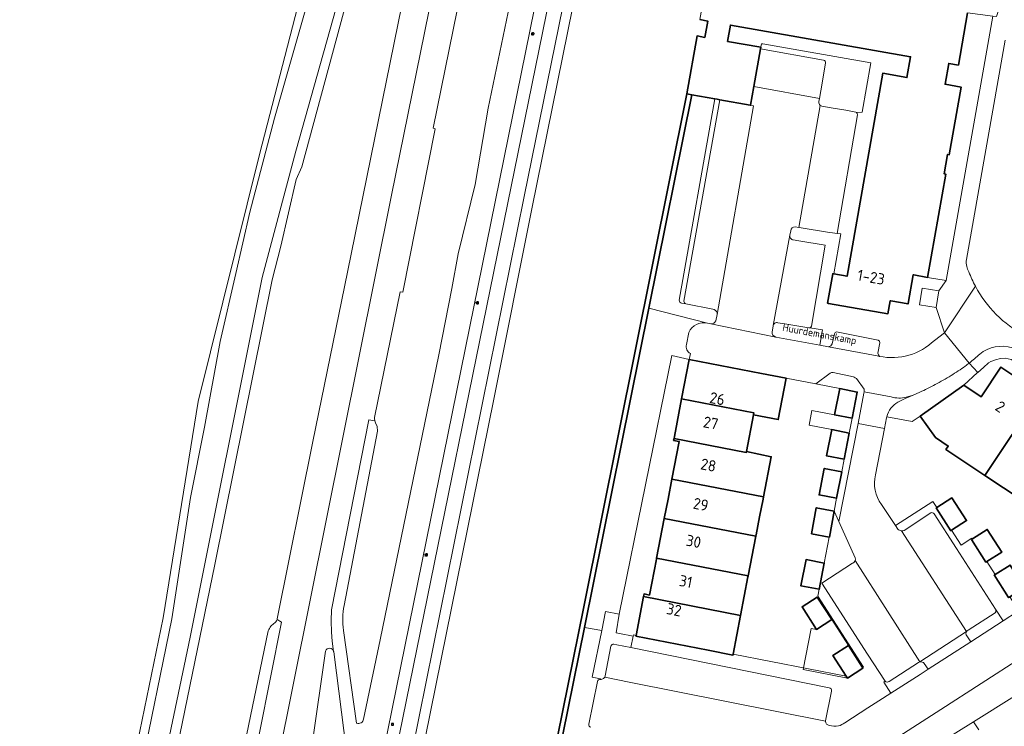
# Model space of a CAD drawing. Header units: metres. Extents: x 149984 to 156489, y 469398 to 478068.
# Tile 208 of 256: x 154270 to 154388, y 471705 to 471790. Entities that reach past the tile are written whole.
import ezdxf
from ezdxf.enums import TextEntityAlignment as Align

# ---------------------------------------------------------------- set-up
doc = ezdxf.new("R2010")
doc.units = ezdxf.units.M
doc.header["$LTSCALE"] = 0.75
for name, color, linetype, lineweight in [('B-WE-GK-KADEMUUR-GV', 252, 'Continuous', 35), ('B-WE-GR-BEPLANTING_CULTUUR_HEESTERS-GV', 252, 'Continuous', 18), ('B-WE-GR-GRAS-GV', 252, 'Continuous', 13), ('B-WE-GR-STRUIK-GV', 252, 'Continuous', 13), ('B-WE-IE-MEUBILAIR-S', 252, 'Continuous', 25), ('B-WE-OG-BEBOUWING-GV', 6, 'Continuous', 35), ('B-WE-OG-BEBOUWING-T18', 1, 'Continuous', 18), ('B-WE-OG-BEBOUWING_LUIFEL-GV', 6, 'Continuous', 18), ('B-WE-OG-TERREIN_BEGROEID-GV', 252, 'Continuous', 18), ('B-WE-OG-TERREIN_ERF-GV', 252, 'Continuous', 18), ('B-WE-OG-TERREIN_OEVER-GV', 252, 'Continuous', 18), ('B-WE-OG-TOPOGRAFIE-T18', 7, 'Continuous', 18), ('B-WE-OG-WATER-GV', 252, 'Continuous', 18), ('B-WE-OG-WATER_SLOOT-GV', 252, 'Continuous', 18), ('B-WE-VH-GESLOTENVERHARDING_ASFALT-GV', 252, 'Continuous', 18), ('B-WE-VH-ONVERHARD-GV', 252, 'Continuous', 18), ('B-WE-VH-OPENVERHARDING-GV', 252, 'Continuous', 18), ('B-WE-VH-OPENVERHARDING_BETONSTRAATSTEEN-GV', 252, 'Continuous', 18), ('B-WE-VH-OPENVERHARDING_STRAATBAKSTEEN-GV', 252, 'Continuous', 18), ('B-WE-VH-OPENVERHARDING_TEGEL-GV', 252, 'Continuous', 18)]:
    doc.layers.add(name, color=color, linetype=linetype, lineweight=lineweight)
doc.styles.add('NLCS-ISO', font='NLCS-ISO.ttf')
doc.styles.add('NLCS-ISO-M500-T18', font='NLCS-ISO.ttf', dxfattribs={"height": 0.9})
doc.styles.add('NLCS-ISO-M750-T18', font='NLCS-ISO.ttf', dxfattribs={"height": 1.35})

# ---------------------------------------------------------------- blocks, each defined once
blk = doc.blocks.new('SIE-MEUBILAIR_BORD_VERKEER-SO')
blk.add_lwpolyline([(-0.5625, -0.5625), (0.5625, -0.5625), (0.5625, 0.5625), (-0.5625, 0.5625)], close=True)
at = {"style": 'NLCS-ISO'}
blk.add_text('vb', height=0.75, dxfattribs=at).set_placement((0, 0), align=Align.MIDDLE_CENTER)
blk = doc.blocks.new('SIE-MEUBILAIR_PAAL_LICHTMAST-SO')
for points in [[(-0.62, 0), (-1, 0)], [(-0.71, 0.71), (-0.44, 0.44)], [(0, 1), (0, 0.62)], [(0.44, 0.44), (0.71, 0.71)], [(1, 0), (0.62, 0)], [(-0.71, -0.71), (-0.44, -0.44)], [(0, -0.62), (0, -1)], [(0.44, -0.44), (0.71, -0.71)]]:
    blk.add_lwpolyline(points)
blk.add_circle((0, 0), 0.5)

msp = doc.modelspace()

# ---------------------------------------------------------------- linework, layer by layer
at = {"layer": 'B-WE-GK-KADEMUUR-GV', "flags": 128}
for points in [[(154350.198, 471781.16), (154337.769, 471719.322), (154332.725, 471694.342)], [(154333.285, 471694.231), (154337.872, 471716.849), (154345.612, 471755.323), (154350.789, 471781.056), (154350.198, 471781.16)]]:
    msp.add_lwpolyline(points, dxfattribs=at)
at = {"layer": 'B-WE-GR-BEPLANTING_CULTUUR_HEESTERS-GV', "flags": 128}
for points in [[(154349.267, 471756.295), (154353.586, 471780.564), (154350.789, 471781.056), (154345.612, 471755.323)], [(154353.51, 471755.165), (154353.314, 471755.204), (154350.076, 471755.856), (154349.573, 471755.958)], [(154345.612, 471755.323), (154352.673, 471753.514), (154353.106, 471753.452)], [(154353.695, 471753.794), (154353.835, 471754.557), (154353.84, 471754.584)]]:
    msp.add_lwpolyline(points, dxfattribs=at)
at = {"layer": 'B-WE-GR-BEPLANTING_CULTUUR_HEESTERS-GV'}
for points in [[(154349.573, 471755.958, -0.3437273), (154349.267, 471756.295)], [(154353.84, 471754.584, 0.3452719), (154353.51, 471755.165)], [(154353.106, 471753.452, 0.3084991), (154353.695, 471753.794)]]:
    msp.add_lwpolyline(points, format="xyb", dxfattribs=at)
at = {"layer": 'B-WE-GR-GRAS-GV', "flags": 128}
msp.add_lwpolyline([(154248.284, 471805.991), (154244.58, 471789.587), (154237.701, 471755.984), (154235.173, 471744.226), (154234.811, 471742.542), (154234.689, 471741.974), (154234.658, 471741.829), (154234.141, 471738.969), (154233.81, 471737.14), (154227.647, 471703.068), (154225.398, 471691.029), (154225.663, 471688.913), (154253.973, 471683.092), (154272.361, 471678.991), (154275.166, 471679.191), (154277.918, 471679.387), (154280.299, 471685.208), (154287.046, 471718.017), (154291.279, 471744.078), (154298.688, 471773.844), (154305.434, 471800.038)], dxfattribs=at)
at = {"layer": 'B-WE-GR-STRUIK-GV', "flags": 128}
for points in [[(154360.603, 471753.263), (154360.587, 471753.179), (154360.47, 471752.483)], [(154366.241, 471750.87), (154366.557, 471752.707), (154365.04, 471752.96), (154364.924, 471752.979), (154361.994, 471753.448), (154361.171, 471753.58)], [(154360.908, 471751.857), (154366.241, 471750.87)], [(154341.415, 471714.832), (154341.776, 471714.759), (154343.462, 471714.417), (154343.732, 471715.806), (154342.086, 471716.126), (154341.674, 471716.196), (154342.055, 471718.439), (154340.411, 471718.778), (154339.946, 471716.49), (154338.801, 471710.855), (154339.796, 471710.668), (154339.78, 471710.586)], [(154383.939, 471715.82), (154384.426, 471715.123), (154388.326, 471717.637), (154387.403, 471719.043)], [(154387.377, 471718.62), (154384.105, 471716.527)], [(154340.36, 471711.003), (154341.045, 471714.572)], [(154374.108, 471710.369), (154373.948, 471710.267), (154374.803, 471708.933), (154378.314, 471711.183), (154379.278, 471711.804)], [(154378.141, 471712.631), (154374.576, 471710.337)], [(154379.278, 471711.804), (154378.825, 471712.507)], [(154385.389, 471704.496), (154384.764, 471705.458), (154382.647, 471704.128), (154380.754, 471702.939), (154381.628, 471701.586)]]:
    msp.add_lwpolyline(points, dxfattribs=at)
at = {"layer": 'B-WE-GR-STRUIK-GV'}
for points in [[(154361.171, 471753.58, 0.4143673), (154360.603, 471753.263)], [(154360.47, 471752.483, 0.3384089), (154360.908, 471751.857)], [(154387.403, 471719.043, -0.3121863), (154387.377, 471718.62)], [(154383.921, 471716.36, 0.3111359), (154383.939, 471715.82)], [(154384.105, 471716.527, 0.1340033), (154383.921, 471716.36)], [(154341.045, 471714.572, -0.3902208), (154341.415, 471714.832)], [(154378.276, 471712.689, 0.0705961), (154378.141, 471712.631)], [(154378.825, 471712.507, 0.2990691), (154378.276, 471712.689)], [(154339.78, 471710.586, 0.1796152), (154340.137, 471710.678)], [(154340.137, 471710.678, 0.102494), (154340.297, 471710.85)], [(154340.297, 471710.85, 0.0729788), (154340.36, 471711.003)], [(154374.576, 471710.337, -0.4316513), (154374.108, 471710.369)]]:
    msp.add_lwpolyline(points, format="xyb", dxfattribs=at)
at = {"layer": 'B-WE-OG-BEBOUWING-GV', "flags": 128}
msp.add_lwpolyline([(154351.774, 471790.123), (154352.71, 471789.958), (154352.363, 471787.988), (154351.427, 471788.153), (154350.198, 471781.16), (154350.789, 471781.056), (154353.586, 471780.564), (154353.866, 471780.515), (154354.163, 471780.463), (154357.827, 471779.819), (154357.88, 471779.809), (154358.277, 471782.066), (154359.072, 471786.589), (154359.11, 471786.802), (154355.111, 471787.505), (154355.457, 471789.475), (154377.164, 471785.658), (154376.723, 471783.146), (154373.817, 471783.657), (154369.514, 471759.183), (154367.915, 471759.464), (154367.78, 471759.488), (154367.157, 471755.942), (154367.29, 471755.919), (154374.445, 471754.66), (154374.722, 471756.236), (154374.78, 471756.226), (154376.869, 471755.859), (154376.879, 471755.913), (154377.484, 471759.355), (154377.562, 471759.341), (154379.227, 471759.048), (154381.418, 471771.507), (154381.221, 471771.542), (154381.631, 471773.876), (154381.828, 471773.842), (154383.261, 471781.987), (154381.34, 471782.324), (154381.783, 471784.846), (154382.936, 471784.643), (154384.043, 471790.939)], dxfattribs=at)
for points in [[(154350.498, 471749.155), (154349.574, 471744.392), (154358.286, 471742.702), (154358.244, 471742.485), (154361.219, 471741.907), (154362.183, 471746.89), (154359.21, 471747.465)], [(154381.432, 471738.293), (154386.117, 471735.168), (154392.752, 471745.094), (154388.057, 471748.226), (154385.682, 471744.665), (154383.577, 471746.069), (154378.343, 471742.325), (154380.17, 471739.73), (154381.709, 471738.709)], [(154368.631, 471745.643), (154368.01, 471742.473), (154370.122, 471742.059), (154370.743, 471745.229)], [(154386.117, 471735.168), (154390.609, 471732.172), (154397.245, 471742.098), (154392.752, 471745.094)], [(154349.574, 471744.392), (154348.695, 471739.862), (154348.65, 471739.628), (154357.361, 471737.938), (154357.384, 471738.055), (154358.244, 471742.485), (154358.286, 471742.702)], [(154369.781, 471740.288), (154367.669, 471740.702), (154367.048, 471737.532), (154369.16, 471737.118)], [(154348.65, 471739.628), (154348.603, 471739.386), (154349.278, 471739.255), (154348.401, 471734.734), (154359.444, 471732.591), (154360.38, 471737.432), (154357.384, 471738.055), (154357.361, 471737.938)], [(154368.877, 471735.597), (154366.765, 471736.009), (154366.146, 471732.833), (154368.258, 471732.421)], [(154359.393, 471732.328), (154359.444, 471732.591), (154348.401, 471734.734), (154347.932, 471732.319), (154347.476, 471729.97), (154358.501, 471727.831), (154358.54, 471728.031), (154358.966, 471730.178)], [(154380.344, 471731.3), (154380.263, 471731.247), (154382.037, 471728.507), (154382.109, 471728.554), (154383.925, 471729.729), (154382.151, 471732.469)], [(154365.233, 471728.133), (154367.352, 471727.745), (154367.382, 471727.739), (154367.959, 471730.883), (154365.81, 471731.277)], [(154358.501, 471727.831), (154347.476, 471729.97), (154346.551, 471725.207), (154357.579, 471723.067)], [(154384.525, 471727.457), (154386.263, 471724.731), (154386.377, 471724.804), (154388.16, 471725.941), (154386.422, 471728.667), (154384.628, 471727.523)], [(154356.669, 471718.301), (154357.552, 471722.928), (154357.579, 471723.067), (154346.551, 471725.207), (154346.524, 471725.065), (154345.688, 471720.755), (154345.042, 471720.881), (154344.981, 471720.568)], [(154366.149, 471721.44), (154366.757, 471724.613), (154366.746, 471724.615), (154364.569, 471725.032), (154363.961, 471721.859), (154366.133, 471721.443)], [(154387.26, 471723.17), (154388.983, 471720.438), (154389.128, 471720.53), (154390.886, 471721.638), (154389.163, 471724.37), (154387.381, 471723.246)], [(154355.739, 471713.513), (154355.754, 471713.51), (154355.773, 471713.611), (154355.774, 471713.616), (154355.775, 471713.619), (154356.669, 471718.301), (154344.981, 471720.568), (154344.074, 471715.893), (154344.074, 471715.892), (154344.057, 471715.805), (154344.062, 471715.804), (154352.759, 471714.098)], [(154365.92, 471720.514), (154364.084, 471719.334), (154365.832, 471716.614), (154367.668, 471717.794)], [(154371.388, 471712.017), (154369.672, 471714.659), (154367.808, 471713.448), (154369.424, 471710.961), (154369.567, 471710.74), (154371.426, 471711.947), (154371.431, 471711.951)]]:
    msp.add_lwpolyline(points, close=True, dxfattribs=at)
at = {"layer": 'B-WE-OG-BEBOUWING_LUIFEL-GV', "flags": 128}
for points in [[(154368.01, 471742.473), (154365.286, 471743.007), (154364.94, 471741.237), (154367.669, 471740.702), (154369.781, 471740.288), (154370.122, 471742.059)], [(154365.832, 471716.614), (154365.203, 471716.737), (154364.231, 471711.787), (154369.567, 471710.74), (154367.808, 471713.448), (154369.672, 471714.659), (154367.668, 471717.794)]]:
    msp.add_lwpolyline(points, close=True, dxfattribs=at)
at = {"layer": 'B-WE-OG-TERREIN_BEGROEID-GV', "flags": 128}
for points in [[(154300.788, 471717.8), (154300.812, 471717.895), (154305.086, 471739.271), (154309.284, 471759.692), (154328.495, 471854.112), (154332.033, 471871.659), (154332.477, 471874.727), (154333.25, 471883.68), (154333.428, 471884.546), (154333.716, 471885.949), (154339.336, 471913.346), (154339.382, 471913.676)], [(154311.226, 471705.8), (154313.225, 471715.344), (154320.3, 471749.719), (154321.872, 471757.721), (154322.642, 471761.883), (154324.661, 471770.263), (154326.249, 471779.465), (154330.674, 471800.724), (154333.522, 471814.57), (154340.59, 471849.606), (154348.393, 471887.863), (154348.842, 471890.205), (154348.98, 471890.922), (154348.983, 471890.937)], [(154312.096, 471678.218), (154312.166, 471678.206), (154312.962, 471678.064), (154314.661, 471677.761), (154314.045, 471680.143), (154313.926, 471681.127), (154313.804, 471685.243), (154314.005, 471686.529), (154317.084, 471701.935), (154330.566, 471768.817), (154343.109, 471830.466), (154355.361, 471889.999)], [(154355.361, 471889.999), (154353.989, 471890.275), (154353.864, 471890.071), (154351.906, 471880.518), (154351.311, 471879.611), (154332.797, 471788.522), (154312.184, 471687.405), (154312.241, 471686.109)], [(154338.712, 471870.847), (154335.486, 471855.11), (154319.631, 471777.02), (154319.839, 471776.953), (154315.97, 471757.255), (154315.62, 471757.327), (154312.554, 471742.155)], [(154310.231, 471796.312), (154303.795, 471772.37), (154303.08, 471770.843), (154301.257, 471762.806), (154300.185, 471758.766), (154293.308, 471724.426), (154287.242, 471695.101), (154284.724, 471683.095), (154287.8, 471682.547), (154287.815, 471682.593)], [(154312.59, 471741.745), (154312.669, 471741.52), (154312.842, 471741.077), (154312.902, 471740.525), (154308.881, 471719.505)], [(154296.384, 471700.335), (154299.709, 471716.441)], [(154300.049, 471717.019), (154300.422, 471717.316)], [(154308.815, 471716.485), (154310.377, 471705.32)], [(154306.639, 471713.983), (154301.752, 471680.061)], [(154309.175, 471701.909), (154307.622, 471713.895), (154307.616, 471713.938)]]:
    msp.add_lwpolyline(points, dxfattribs=at)
msp.add_lwpolyline([(154341.62, 471814.247), (154342.685, 471819.71), (154353.033, 471872.783), (154355.102, 471883.395), (154355.522, 471885.191), (154355.598, 471885.265), (154356.523, 471889.765), (154355.361, 471889.999), (154343.109, 471830.466), (154330.566, 471768.817), (154317.084, 471701.935), (154314.005, 471686.529), (154313.804, 471685.243), (154313.926, 471681.127), (154314.045, 471680.143), (154314.661, 471677.761), (154315.792, 471677.56), (154315.958, 471677.53), (154315.142, 471680.633), (154314.996, 471685.101), (154315.466, 471687.829), (154326.926, 471744.376), (154331.514, 471767.33), (154336.446, 471791.7)], close=True, dxfattribs=at)
at = {"layer": 'B-WE-OG-TERREIN_BEGROEID-GV'}
for points in [[(154312.554, 471742.155, 0.077877), (154312.59, 471741.745)], [(154308.881, 471719.505, 0.0927144), (154308.815, 471716.485)], [(154300.422, 471717.316, 0.1740302), (154300.788, 471717.8)], [(154299.709, 471716.441, -0.0240436), (154300.049, 471717.019)], [(154307.616, 471713.938, 0.7932121), (154306.639, 471713.983)], [(154310.377, 471705.32, 0.5064229), (154311.226, 471705.8)]]:
    msp.add_lwpolyline(points, format="xyb", dxfattribs=at)
at = {"layer": 'B-WE-OG-TERREIN_ERF-GV', "flags": 128}
for points in [[(154387.081, 471790.561), (154384.043, 471790.939), (154382.936, 471784.643), (154381.783, 471784.846), (154381.34, 471782.324), (154383.261, 471781.987), (154381.828, 471773.842), (154381.631, 471773.876), (154381.221, 471771.542), (154381.418, 471771.507), (154379.227, 471759.048), (154381.464, 471758.655), (154381.468, 471758.678)], [(154348.401, 471734.734), (154349.278, 471739.255), (154348.603, 471739.386), (154348.65, 471739.628), (154348.695, 471739.862), (154349.574, 471744.392), (154350.498, 471749.155), (154348.371, 471749.626), (154342.055, 471718.439), (154341.674, 471716.196), (154342.086, 471716.126), (154343.732, 471715.806), (154343.76, 471715.954), (154344.074, 471715.893), (154344.981, 471720.568), (154345.042, 471720.881), (154345.688, 471720.755), (154346.524, 471725.065), (154346.551, 471725.207), (154347.476, 471729.97), (154347.932, 471732.319)], [(154357.552, 471722.928), (154356.669, 471718.301), (154355.775, 471713.619), (154369.412, 471710.963), (154369.424, 471710.961), (154367.808, 471713.448), (154369.672, 471714.659), (154371.388, 471712.017), (154371.48, 471712.076), (154365.975, 471720.629), (154366.133, 471721.443), (154363.961, 471721.859), (154364.569, 471725.032), (154366.746, 471724.615), (154367.352, 471727.745), (154365.233, 471728.133), (154365.81, 471731.277), (154367.959, 471730.883), (154368.258, 471732.421), (154366.146, 471732.833), (154366.765, 471736.009), (154368.877, 471735.597), (154369.16, 471737.118), (154367.048, 471737.532), (154367.669, 471740.702), (154369.781, 471740.288), (154370.122, 471742.059), (154368.01, 471742.473), (154368.631, 471745.643), (154365.734, 471746.203), (154362.183, 471746.89), (154361.219, 471741.907), (154358.244, 471742.485), (154357.384, 471738.055), (154360.38, 471737.432), (154359.444, 471732.591), (154359.393, 471732.328), (154358.966, 471730.178), (154358.54, 471728.031), (154358.501, 471727.831), (154357.579, 471723.067)], [(154365.92, 471720.514), (154367.668, 471717.794), (154365.832, 471716.614), (154364.084, 471719.334)]]:
    msp.add_lwpolyline(points, close=True, dxfattribs=at)
for points in [[(154370.761, 471778.652), (154368.313, 471764.344), (154368.766, 471764.293), (154367.915, 471759.464), (154369.514, 471759.183), (154373.817, 471783.657), (154376.723, 471783.146), (154377.164, 471785.658), (154355.457, 471789.475), (154355.111, 471787.505), (154359.11, 471786.802)], [(154359.11, 471786.802), (154359.184, 471787.224), (154359.352, 471787.194), (154372.395, 471784.897), (154371.349, 471778.956), (154370.672, 471778.927), (154370.651, 471778.937)], [(154388.558, 471749.297), (154388.034, 471749.258), (154387.393, 471749.123), (154386.849, 471748.928), (154386.558, 471748.734), (154385.956, 471748.19), (154385.273, 471747.584), (154385.257, 471747.569), (154383.577, 471746.069), (154385.682, 471744.665), (154388.057, 471748.226), (154392.752, 471745.094)], [(154395.103, 471729.175), (154390.609, 471732.172), (154386.117, 471735.168), (154381.432, 471738.293), (154381.709, 471738.709), (154380.17, 471739.73), (154378.343, 471742.325), (154377.367, 471741.663), (154374.303, 471742.244), (154374.269, 471742.104), (154374.027, 471740.839), (154372.958, 471735.239)], [(154373.652, 471731.687), (154375.351, 471729.137), (154379.865, 471732.04), (154380.344, 471731.3), (154382.151, 471732.469), (154383.925, 471729.729), (154382.109, 471728.554), (154383.263, 471726.761), (154384.575, 471727.605), (154384.628, 471727.523), (154386.422, 471728.667), (154388.16, 471725.941), (154386.377, 471724.804), (154387.381, 471723.246), (154389.163, 471724.37), (154390.886, 471721.638), (154389.128, 471720.53), (154390.018, 471719.147), (154390.161, 471718.821), (154406.32, 471729.24), (154407.808, 471730.229), (154408.488, 471730.681)]]:
    msp.add_lwpolyline(points, dxfattribs=at)
at = {"layer": 'B-WE-OG-TERREIN_ERF-GV'}
for points in [[(154370.651, 471778.937, -0.2455934), (154370.761, 471778.652)], [(154372.958, 471735.239, 0.2319293), (154373.652, 471731.687)]]:
    msp.add_lwpolyline(points, format="xyb", dxfattribs=at)
at = {"layer": 'B-WE-OG-TERREIN_OEVER-GV', "flags": 128}
for points in [[(154347.625, 472059.227), (154344.407, 472000), (154343.001, 471974.098), (154341.734, 471959.042), (154339.974, 471947.086), (154336.725, 471927.333), (154328.277, 471886.388), (154312.661, 471809.124), (154309.747, 471798.029), (154303.056, 471774.264), (154299.015, 471759.038), (154290.335, 471715.692), (154283.37, 471682.485), (154281.505, 471678.468), (154278.867, 471675.885), (154275.86, 471674.599), (154274.421, 471674.594), (154274.363, 471674.187), (154274.413, 471674.185)], [(154305.434, 471800.038), (154298.688, 471773.844), (154291.279, 471744.078), (154287.046, 471718.017), (154280.299, 471685.208), (154277.918, 471679.387), (154275.166, 471679.191), (154274.929, 471677.487), (154274.926, 471677.469)], [(154280.326, 471682.041), (154284.272, 471699.224), (154288.121, 471717.871), (154290.363, 471732.497), (154292.064, 471741), (154293.943, 471751.324), (154295.815, 471759.531), (154297.499, 471766.894), (154300.488, 471778.24), (154304.993, 471794.042), (154306.72, 471800.14)], [(154283.906, 471683.241), (154284.308, 471683.169), (154284.71, 471683.097), (154284.724, 471683.095), (154287.242, 471695.101), (154293.308, 471724.426), (154300.185, 471758.766), (154301.257, 471762.806), (154303.08, 471770.843), (154303.795, 471772.37), (154310.231, 471796.312)]]:
    msp.add_lwpolyline(points, dxfattribs=at)
at = {"layer": 'B-WE-OG-WATER-GV', "flags": 128}
for points in [[(154332.725, 471694.342), (154337.769, 471719.322), (154350.198, 471781.16), (154351.427, 471788.153), (154352.363, 471787.988), (154352.71, 471789.958), (154351.774, 471790.123), (154353.003, 471797.115), (154384.165, 471791.636), (154387.035, 471791.279), (154387.808, 471793.501), (154388.068, 471793.416), (154388.054, 471793.338), (154388.389, 471793.278), (154388.473, 471793.263), (154390.205, 471792.953)], [(154336.446, 471791.7), (154331.514, 471767.33), (154326.926, 471744.376), (154315.466, 471687.829), (154314.996, 471685.101), (154315.142, 471680.633), (154315.958, 471677.53), (154316.502, 471677.433), (154317.529, 471677.25)]]:
    msp.add_lwpolyline(points, dxfattribs=at)
at = {"layer": 'B-WE-OG-WATER_SLOOT-GV', "flags": 128}
for points in [[(154274.421, 471674.594), (154275.86, 471674.599), (154278.867, 471675.885), (154281.505, 471678.468), (154283.37, 471682.485), (154290.335, 471715.692), (154299.015, 471759.038), (154303.056, 471774.264), (154309.747, 471798.029), (154312.661, 471809.124), (154328.277, 471886.388), (154336.725, 471927.333), (154339.974, 471947.086), (154341.734, 471959.042), (154343.001, 471974.098), (154344.407, 472000), (154347.625, 472059.227)], [(154306.72, 471800.14), (154304.993, 471794.042), (154300.488, 471778.24), (154297.499, 471766.894), (154295.815, 471759.531), (154293.943, 471751.324), (154292.064, 471741), (154290.363, 471732.497), (154288.121, 471717.871), (154284.272, 471699.224), (154280.326, 471682.041)]]:
    msp.add_lwpolyline(points, dxfattribs=at)
at = {"layer": 'B-WE-VH-GESLOTENVERHARDING_ASFALT-GV', "flags": 128}
for points in [[(154310.348, 471685.517), (154310.478, 471686.467), (154331.26, 471788.726), (154352.033, 471891.166)], [(154352.033, 471891.166), (154348.983, 471890.937), (154348.98, 471890.922), (154348.842, 471890.205), (154348.393, 471887.863), (154340.59, 471849.606), (154333.522, 471814.57), (154330.674, 471800.724), (154326.249, 471779.465), (154324.661, 471770.263), (154322.642, 471761.883), (154321.872, 471757.721), (154320.3, 471749.719), (154313.225, 471715.344), (154311.226, 471705.8)], [(154336.49, 471883.15), (154336.66, 471883.915), (154333.428, 471884.546), (154333.25, 471883.68), (154332.477, 471874.727), (154332.033, 471871.659), (154328.495, 471854.112), (154309.284, 471759.692), (154305.086, 471739.271), (154300.812, 471717.895), (154300.788, 471717.8), (154301.331, 471717.482), (154297.351, 471697.465), (154294.581, 471692.017)], [(154291.997, 471681.799), (154292.156, 471681.771), (154296.899, 471680.926), (154314.573, 471768.947), (154337.54, 471881.892), (154337.298, 471881.93)], [(154337.722, 471881.863), (154337.54, 471881.892), (154314.573, 471768.947), (154296.899, 471680.926)], [(154312.554, 471742.155), (154315.62, 471757.327), (154315.97, 471757.255), (154319.839, 471776.953), (154319.631, 471777.02), (154335.486, 471855.11), (154338.712, 471870.847)], [(154307.616, 471713.938), (154307.443, 471715.176), (154307.363, 471716.29), (154307.329, 471717.63), (154307.365, 471718.969), (154311.845, 471741.879), (154312.59, 471741.745)], [(154308.881, 471719.505), (154312.902, 471740.525), (154312.842, 471741.077), (154312.669, 471741.52), (154312.59, 471741.745), (154311.845, 471741.879), (154307.365, 471718.969), (154307.329, 471717.63), (154307.363, 471716.29), (154307.443, 471715.176), (154307.616, 471713.938), (154307.622, 471713.895), (154309.175, 471701.909)], [(154293.543, 471690.292), (154294.581, 471692.017), (154297.351, 471697.465), (154301.331, 471717.482), (154300.788, 471717.8)], [(154299.709, 471716.441), (154296.384, 471700.335)], [(154300.422, 471717.316), (154300.049, 471717.019)], [(154310.377, 471705.32), (154308.815, 471716.485)], [(154296.899, 471680.926), (154301.603, 471680.088), (154301.752, 471680.061), (154306.639, 471713.983)]]:
    msp.add_lwpolyline(points, dxfattribs=at)
at = {"layer": 'B-WE-VH-GESLOTENVERHARDING_ASFALT-GV'}
for points in [[(154312.59, 471741.745, -0.077877), (154312.554, 471742.155)], [(154308.815, 471716.485, -0.0927144), (154308.881, 471719.505)], [(154300.788, 471717.8, -0.1740302), (154300.422, 471717.316)], [(154300.049, 471717.019, 0.0240436), (154299.709, 471716.441)], [(154306.639, 471713.983, -0.7932121), (154307.616, 471713.938)], [(154311.226, 471705.8, -0.5064229), (154310.377, 471705.32)]]:
    msp.add_lwpolyline(points, format="xyb", dxfattribs=at)
at = {"layer": 'B-WE-VH-ONVERHARD-GV', "flags": 128}
msp.add_lwpolyline([(154380.267, 471755.405), (154380.596, 471757.427), (154378.588, 471757.754), (154378.259, 471755.732)], close=True, dxfattribs=at)
at = {"layer": 'B-WE-VH-OPENVERHARDING-GV', "flags": 128}
for points in [[(154373.459, 471751.171), (154373.437, 471751.354), (154373.278, 471751.481), (154368.256, 471752.465), (154368.063, 471752.395), (154368.003, 471752.255), (154367.731, 471751.023), (154367.564, 471750.789), (154367.263, 471750.681), (154373.164, 471749.589)], [(154373.416, 471749.531), (154373.296, 471749.693), (154373.229, 471749.893), (154373.459, 471751.171)]]:
    msp.add_lwpolyline(points, dxfattribs=at)
at = {"layer": 'B-WE-VH-OPENVERHARDING-GV'}
msp.add_lwpolyline([(154373.164, 471749.589, 0.0075373), (154373.416, 471749.531)], format="xyb", dxfattribs=at)
at = {"layer": 'B-WE-VH-OPENVERHARDING_BETONSTRAATSTEEN-GV', "flags": 128}
for points in [[(154366.681, 471785.249), (154359.072, 471786.589), (154358.277, 471782.066), (154366.196, 471780.633), (154366.355, 471781.553), (154366.935, 471784.89)], [(154366.127, 471780.238), (154366.196, 471780.633), (154358.277, 471782.066), (154357.88, 471779.809), (154358.254, 471779.743), (154353.84, 471754.584), (154353.835, 471754.557), (154353.695, 471753.794)], [(154353.84, 471754.584), (154358.254, 471779.743), (154357.88, 471779.809), (154357.827, 471779.819), (154354.163, 471780.463), (154349.841, 471756.174)], [(154363.276, 471765.136), (154363.695, 471765.068), (154366.287, 471779.777)], [(154366.287, 471779.777), (154363.695, 471765.068), (154363.975, 471765.023)], [(154370.651, 471778.937), (154370.555, 471778.985), (154369.354, 471779.192), (154367.84, 471779.447), (154366.482, 471779.675)], [(154363.975, 471765.023), (154367.156, 471764.509), (154368.031, 471764.375), (154368.313, 471764.344), (154370.761, 471778.652)], [(154360.47, 471752.483), (154360.587, 471753.179), (154360.603, 471753.263), (154362.62, 471764.152)], [(154362.62, 471764.152), (154360.603, 471753.263)], [(154362.62, 471764.152), (154362.727, 471764.676)], [(154365.215, 471753.163), (154366.887, 471762.935), (154363.706, 471763.454), (154363.036, 471763.564)], [(154350.076, 471755.856), (154353.314, 471755.204)], [(154353.314, 471755.204), (154353.51, 471755.165)], [(154353.106, 471753.452), (154360.908, 471751.857)], [(154361.171, 471753.58), (154361.994, 471753.448), (154364.924, 471752.979), (154365.04, 471752.96)], [(154372.958, 471735.239), (154374.027, 471740.839), (154370.84, 471741.453), (154368.524, 471729.629), (154370.496, 471725.249)], [(154375.642, 471728.7), (154375.351, 471729.137), (154373.652, 471731.687)], [(154379.606, 471730.65), (154376.382, 471728.533)], [(154387.403, 471719.043), (154382.704, 471726.354), (154380.002, 471730.557)], [(154370.485, 471724.924), (154378.276, 471712.689), (154383.921, 471716.36), (154376.081, 471728.494)], [(154376.081, 471728.494), (154383.921, 471716.36)], [(154378.276, 471712.689), (154370.485, 471724.924)], [(154370.179, 471724.597), (154366.48, 471722.199), (154371.977, 471713.638), (154374.108, 471710.369)], [(154384.105, 471716.527), (154387.377, 471718.62)], [(154374.576, 471710.337), (154378.141, 471712.631)], [(154390.252, 471707.645), (154389.684, 471708.55), (154384.764, 471705.458), (154385.389, 471704.496)]]:
    msp.add_lwpolyline(points, dxfattribs=at)
at = {"layer": 'B-WE-VH-OPENVERHARDING_BETONSTRAATSTEEN-GV'}
for points in [[(154366.935, 471784.89, 0.3835638), (154366.681, 471785.249)], [(154366.287, 471779.777, -0.2689557), (154366.127, 471780.238)], [(154366.482, 471779.675, -0.1117517), (154366.287, 471779.777)], [(154370.761, 471778.652, 0.2455934), (154370.651, 471778.937)], [(154362.727, 471764.676, -0.4113326), (154363.276, 471765.136)], [(154363.036, 471763.564, -0.4183346), (154362.62, 471764.152)], [(154349.841, 471756.174, 0.2872938), (154350.076, 471755.856)], [(154353.51, 471755.165, -0.3452719), (154353.84, 471754.584)], [(154353.695, 471753.794, -0.3084991), (154353.106, 471753.452)], [(154360.603, 471753.263, -0.4143673), (154361.171, 471753.58)], [(154365.04, 471752.96, 0.3808235), (154365.215, 471753.163)], [(154360.908, 471751.857, -0.3384089), (154360.47, 471752.483)], [(154373.652, 471731.687, -0.2319293), (154372.958, 471735.239)], [(154380.002, 471730.557, 0.386402), (154379.606, 471730.65)], [(154376.081, 471728.494, -0.1780258), (154375.642, 471728.7)], [(154376.382, 471728.533, -0.1099418), (154376.081, 471728.494)], [(154370.485, 471724.924, -0.2132976), (154370.179, 471724.597)], [(154370.496, 471725.249, -0.1509113), (154370.485, 471724.924)], [(154387.377, 471718.62, 0.3121863), (154387.403, 471719.043)], [(154383.921, 471716.36, -0.1340033), (154384.105, 471716.527)], [(154378.141, 471712.631, -0.0705961), (154378.276, 471712.689)], [(154374.108, 471710.369, 0.4316513), (154374.576, 471710.337)]]:
    msp.add_lwpolyline(points, format="xyb", dxfattribs=at)
at = {"layer": 'B-WE-VH-OPENVERHARDING_STRAATBAKSTEEN-GV', "flags": 128}
for points in [[(154388.561, 471787.635), (154383.902, 471761.202)], [(154373.164, 471749.589), (154367.263, 471750.681), (154366.241, 471750.87), (154360.908, 471751.857), (154353.106, 471753.452), (154352.673, 471753.514)], [(154350.43, 471752.405), (154350.145, 471750.961)], [(154384.229, 471748.715), (154381.248, 471752.348), (154380.049, 471751.45)], [(154350.636, 471749.868), (154350.498, 471749.155), (154359.21, 471747.465), (154362.183, 471746.89), (154365.734, 471746.203), (154367.481, 471747.52)], [(154367.846, 471747.592), (154370.297, 471747.073)], [(154370.658, 471746.847), (154371.593, 471745.564), (154371.581, 471745.236), (154374.846, 471744.639)], [(154376.645, 471744.615), (154377.488, 471744.869), (154378.281, 471745.203)], [(154372.664, 471701.743), (154374.898, 471703.166), (154376.322, 471704.072), (154380.822, 471706.937), (154390.529, 471713.232), (154391.882, 471714.109), (154398.228, 471718.224), (154399.584, 471719.1), (154403.213, 471721.446), (154404.52, 471722.291), (154410.529, 471726.176), (154407.808, 471730.229), (154406.32, 471729.24), (154390.161, 471718.821), (154390.05, 471718.749), (154388.326, 471717.637), (154384.426, 471715.123), (154379.278, 471711.804), (154378.314, 471711.183), (154374.803, 471708.933), (154373.333, 471707.991), (154372.027, 471707.154), (154369.228, 471705.36)], [(154341.045, 471714.572), (154340.36, 471711.003)], [(154367.365, 471709.563), (154343.462, 471714.417), (154341.776, 471714.759), (154341.415, 471714.832)], [(154366.915, 471705.537), (154343.261, 471710.251), (154340.297, 471710.85)], [(154340.297, 471710.85), (154343.261, 471710.251), (154366.915, 471705.537), (154366.917, 471705.597), (154367.632, 471709.184)], [(154339.424, 471710.346), (154338.376, 471705.17)]]:
    msp.add_lwpolyline(points, dxfattribs=at)
at = {"layer": 'B-WE-VH-OPENVERHARDING_STRAATBAKSTEEN-GV'}
for points in [[(154383.902, 471761.202, 0.0860165), (154383.938, 471760.365)], [(154383.938, 471760.365, 0.0872256), (154384.207, 471759.709)], [(154384.207, 471759.709, 0.032708), (154384.989, 471757.991)], [(154384.989, 471757.991, 0.1453413), (154390.881, 471752.035)], [(154352.673, 471753.514, 0.3662182), (154350.43, 471752.405)], [(154350.145, 471750.961, 0.3575102), (154350.636, 471749.868)], [(154380.049, 471751.45, -0.2489655), (154373.416, 471749.531)], [(154373.416, 471749.531, -0.0075373), (154373.164, 471749.589)], [(154383.762, 471748.357, 0.0084967), (154384.229, 471748.715)], [(154367.481, 471747.52, -0.1481263), (154367.846, 471747.592)], [(154380.155, 471746.123, 0.018204), (154382.048, 471747.218)], [(154382.048, 471747.218, 0.0262803), (154383.762, 471748.357)], [(154370.297, 471747.073, 0.0092064), (154370.658, 471746.847)], [(154378.281, 471745.203, 0.0128528), (154380.155, 471746.123)], [(154374.846, 471744.639, 0.1389636), (154376.645, 471744.615)], [(154341.415, 471714.832, 0.3902208), (154341.045, 471714.572)], [(154339.78, 471710.586, 0.4095567), (154339.424, 471710.346)], [(154340.137, 471710.678, -0.1796152), (154339.78, 471710.586)], [(154340.297, 471710.85, -0.102494), (154340.137, 471710.678)], [(154340.36, 471711.003, -0.0729788), (154340.297, 471710.85)], [(154367.632, 471709.184, 0.4673988), (154367.365, 471709.563)], [(154338.376, 471705.17, 0.1644851), (154338.432, 471704.962)], [(154338.432, 471704.962, 0.1666346), (154338.633, 471704.808)], [(154367.366, 471705.033, -0.3675116), (154366.915, 471705.537)], [(154368.495, 471704.987, -0.1292839), (154367.366, 471705.033)], [(154369.228, 471705.36, -0.1288644), (154368.495, 471704.987)]]:
    msp.add_lwpolyline(points, format="xyb", dxfattribs=at)
at = {"layer": 'B-WE-VH-OPENVERHARDING_TEGEL-GV', "flags": 128}
for points in [[(154352.033, 471891.166), (154331.26, 471788.726), (154310.478, 471686.467), (154310.348, 471685.517)], [(154312.241, 471686.109), (154312.184, 471687.405), (154332.797, 471788.522), (154351.311, 471879.611), (154351.906, 471880.518)], [(154390.153, 471792.443), (154390.205, 471792.953), (154388.473, 471793.263), (154387.515, 471790.507), (154387.081, 471790.561), (154381.468, 471758.678), (154381.464, 471758.655), (154380.596, 471757.427), (154380.267, 471755.405), (154381.248, 471752.348), (154384.989, 471757.991)], [(154383.902, 471761.202), (154388.561, 471787.635)], [(154366.482, 471779.675), (154367.84, 471779.447), (154369.354, 471779.192), (154370.555, 471778.985), (154370.651, 471778.937), (154370.672, 471778.927), (154371.349, 471778.956), (154372.395, 471784.897), (154359.352, 471787.194), (154359.184, 471787.224), (154359.11, 471786.802), (154359.072, 471786.589)], [(154359.072, 471786.589), (154366.681, 471785.249)], [(154366.935, 471784.89), (154366.355, 471781.553), (154366.196, 471780.633), (154366.127, 471780.238)], [(154353.866, 471780.515), (154353.586, 471780.564), (154349.267, 471756.295)], [(154349.841, 471756.174), (154354.163, 471780.463), (154353.866, 471780.515)], [(154380.267, 471755.405), (154378.259, 471755.732), (154378.588, 471757.754), (154380.596, 471757.427), (154381.464, 471758.655), (154379.227, 471759.048), (154377.562, 471759.341), (154377.484, 471759.355), (154376.879, 471755.913), (154376.869, 471755.859), (154374.78, 471756.226), (154374.722, 471756.236), (154374.445, 471754.66), (154367.29, 471755.919), (154367.157, 471755.942), (154367.78, 471759.488), (154367.915, 471759.464), (154368.766, 471764.293), (154368.313, 471764.344), (154368.031, 471764.375), (154367.156, 471764.509), (154363.975, 471765.023), (154363.695, 471765.068), (154363.276, 471765.136)], [(154362.727, 471764.676), (154362.62, 471764.152)], [(154363.036, 471763.564), (154363.706, 471763.454), (154366.887, 471762.935), (154365.215, 471753.163)], [(154384.989, 471757.991), (154381.248, 471752.348), (154384.229, 471748.715)], [(154349.573, 471755.958), (154350.076, 471755.856)], [(154352.673, 471753.514), (154345.612, 471755.323), (154337.872, 471716.849), (154339.946, 471716.49), (154340.411, 471718.778), (154342.055, 471718.439), (154348.371, 471749.626), (154350.498, 471749.155), (154350.636, 471749.868)], [(154380.049, 471751.45), (154381.248, 471752.348), (154380.267, 471755.405)], [(154350.145, 471750.961), (154350.43, 471752.405)], [(154365.04, 471752.96), (154366.557, 471752.707), (154366.241, 471750.87), (154367.263, 471750.681), (154367.564, 471750.789), (154367.731, 471751.023), (154368.003, 471752.255), (154368.063, 471752.395), (154368.256, 471752.465), (154373.278, 471751.481), (154373.437, 471751.354), (154373.459, 471751.171), (154373.229, 471749.893), (154373.296, 471749.693), (154373.416, 471749.531)], [(154374.303, 471742.244), (154377.367, 471741.663), (154378.343, 471742.325), (154383.577, 471746.069), (154385.257, 471747.569), (154385.273, 471747.584), (154384.229, 471748.715)], [(154384.229, 471748.715), (154385.273, 471747.584), (154385.956, 471748.19), (154386.558, 471748.734), (154386.849, 471748.928), (154387.393, 471749.123), (154388.034, 471749.258), (154388.558, 471749.297), (154389.296, 471749.142), (154389.898, 471748.792), (154395.685, 471745.957), (154399.607, 471743.588), (154402.345, 471741.763), (154403.106, 471741.262), (154407.643, 471737.717), (154408.769, 471736.717), (154410.974, 471734.662)], [(154367.481, 471747.52), (154365.734, 471746.203), (154368.631, 471745.643), (154370.743, 471745.229), (154370.122, 471742.059), (154369.781, 471740.288), (154369.16, 471737.118), (154368.877, 471735.597), (154368.258, 471732.421)], [(154370.297, 471747.073), (154367.846, 471747.592)], [(154368.258, 471732.421), (154367.959, 471730.883), (154368.524, 471729.629), (154370.84, 471741.453), (154371.549, 471745.071), (154371.581, 471745.236), (154371.593, 471745.564), (154370.658, 471746.847)], [(154374.846, 471744.639), (154371.581, 471745.236), (154371.549, 471745.071), (154370.84, 471741.453), (154374.027, 471740.839), (154374.269, 471742.104), (154374.303, 471742.244)], [(154378.281, 471745.203), (154377.488, 471744.869), (154376.51, 471744.457), (154375.648, 471744.023)], [(154375.648, 471744.023), (154376.51, 471744.457), (154377.488, 471744.869), (154376.645, 471744.615)], [(154388.326, 471717.637), (154390.05, 471718.749), (154390.161, 471718.821), (154390.018, 471719.147), (154389.128, 471720.53), (154388.983, 471720.438), (154387.26, 471723.17), (154387.381, 471723.246), (154386.377, 471724.804), (154386.263, 471724.731), (154384.525, 471727.457), (154384.628, 471727.523), (154384.575, 471727.605), (154383.263, 471726.761), (154382.109, 471728.554), (154382.037, 471728.507), (154380.263, 471731.247), (154380.344, 471731.3), (154379.865, 471732.04), (154375.351, 471729.137), (154375.642, 471728.7)], [(154370.496, 471725.249), (154368.524, 471729.629), (154367.959, 471730.883), (154367.382, 471727.739), (154367.352, 471727.745), (154366.746, 471724.615), (154366.757, 471724.613), (154366.149, 471721.44), (154366.133, 471721.443), (154365.975, 471720.629), (154371.48, 471712.076), (154371.388, 471712.017), (154371.431, 471711.951), (154371.426, 471711.947), (154369.567, 471710.74), (154369.424, 471710.961), (154369.412, 471710.963), (154355.775, 471713.619), (154355.774, 471713.616), (154355.773, 471713.611)], [(154376.382, 471728.533), (154379.606, 471730.65)], [(154380.002, 471730.557), (154382.704, 471726.354), (154387.403, 471719.043), (154388.326, 471717.637)], [(154403.454, 471695.388), (154404.882, 471694.335), (154406.326, 471695.265), (154401.479, 471702.884), (154398.139, 471708.085), (154395.591, 471712.407), (154396.786, 471713.211), (154412.413, 471723.174), (154410.529, 471726.176), (154404.52, 471722.291), (154403.213, 471721.446), (154399.584, 471719.1), (154398.228, 471718.224), (154391.882, 471714.109), (154390.529, 471713.232), (154380.822, 471706.937), (154376.322, 471704.072), (154374.898, 471703.166), (154372.664, 471701.743)], [(154369.228, 471705.36), (154372.027, 471707.154), (154373.333, 471707.991), (154374.803, 471708.933), (154373.948, 471710.267), (154374.108, 471710.369), (154371.977, 471713.638), (154366.48, 471722.199), (154370.179, 471724.597)], [(154339.78, 471710.586), (154339.796, 471710.668), (154338.801, 471710.855), (154339.946, 471716.49), (154337.872, 471716.849), (154333.285, 471694.231)], [(154383.921, 471716.36), (154378.276, 471712.689)], [(154355.773, 471713.611), (154355.754, 471713.51), (154355.739, 471713.513), (154352.759, 471714.098), (154344.062, 471715.804), (154344.057, 471715.805), (154344.074, 471715.892), (154344.074, 471715.893), (154343.76, 471715.954), (154343.732, 471715.806), (154343.462, 471714.417), (154367.365, 471709.563)], [(154378.825, 471712.507), (154379.278, 471711.804), (154384.426, 471715.123), (154383.939, 471715.82)], [(154389.321, 471689.675), (154381.628, 471701.586), (154380.754, 471702.939), (154382.647, 471704.128), (154384.764, 471705.458), (154389.684, 471708.55), (154393.646, 471711.039), (154394.678, 471709.51), (154403.553, 471695.73)], [(154338.376, 471705.17), (154339.424, 471710.346)], [(154367.632, 471709.184), (154366.917, 471705.597), (154366.915, 471705.537)]]:
    msp.add_lwpolyline(points, dxfattribs=at)
at = {"layer": 'B-WE-VH-OPENVERHARDING_TEGEL-GV'}
for points in [[(154366.681, 471785.249, -0.3835638), (154366.935, 471784.89)], [(154366.127, 471780.238, 0.2689557), (154366.287, 471779.777)], [(154366.287, 471779.777, 0.1117517), (154366.482, 471779.675)], [(154363.276, 471765.136, 0.4113326), (154362.727, 471764.676)], [(154362.62, 471764.152, 0.4183346), (154363.036, 471763.564)], [(154383.938, 471760.365, -0.0860165), (154383.902, 471761.202)], [(154384.207, 471759.709, -0.0872256), (154383.938, 471760.365)], [(154384.989, 471757.991, -0.032708), (154384.207, 471759.709)], [(154390.881, 471752.035, -0.1453413), (154384.989, 471757.991)], [(154349.267, 471756.295, 0.3437273), (154349.573, 471755.958)], [(154350.076, 471755.856, -0.2872938), (154349.841, 471756.174)], [(154350.43, 471752.405, -0.3662182), (154352.673, 471753.514)], [(154365.215, 471753.163, -0.3808235), (154365.04, 471752.96)], [(154350.636, 471749.868, -0.3575102), (154350.145, 471750.961)], [(154373.416, 471749.531, 0.2489655), (154380.049, 471751.45)], [(154384.229, 471748.715, 0.0198676), (154385.503, 471749.804)], [(154385.503, 471749.804, -0.0198676), (154384.229, 471748.715)], [(154385.503, 471749.804, -0.2423245), (154389.461, 471750.569)], [(154389.461, 471750.569, 0.2423245), (154385.503, 471749.804)], [(154384.229, 471748.715, -0.0084967), (154383.762, 471748.357)], [(154367.846, 471747.592, 0.1481263), (154367.481, 471747.52)], [(154382.048, 471747.218, -0.018204), (154380.155, 471746.123)], [(154383.762, 471748.357, -0.0262803), (154382.048, 471747.218)], [(154370.658, 471746.847, -0.0092064), (154370.297, 471747.073)], [(154380.155, 471746.123, -0.0128528), (154378.281, 471745.203)], [(154375.648, 471744.023, 0.1959454), (154374.303, 471742.244)], [(154374.303, 471742.244, -0.1959454), (154375.648, 471744.023)], [(154376.645, 471744.615, -0.1389636), (154374.846, 471744.639)], [(154379.606, 471730.65, -0.386402), (154380.002, 471730.557)], [(154375.642, 471728.7, 0.1780258), (154376.081, 471728.494)], [(154376.081, 471728.494, 0.1099418), (154376.382, 471728.533)], [(154370.179, 471724.597, 0.2132976), (154370.485, 471724.924)], [(154370.485, 471724.924, 0.1509113), (154370.496, 471725.249)], [(154383.939, 471715.82, -0.3111359), (154383.921, 471716.36)], [(154378.276, 471712.689, -0.2990691), (154378.825, 471712.507)], [(154339.424, 471710.346, -0.4095567), (154339.78, 471710.586)], [(154367.365, 471709.563, -0.4673988), (154367.632, 471709.184)], [(154338.432, 471704.962, -0.1644851), (154338.376, 471705.17)], [(154338.633, 471704.808, -0.1666346), (154338.432, 471704.962)], [(154366.915, 471705.537, 0.3675116), (154367.366, 471705.033)], [(154367.366, 471705.033, 0.1292839), (154368.495, 471704.987)], [(154368.495, 471704.987, 0.1288644), (154369.228, 471705.36)]]:
    msp.add_lwpolyline(points, format="xyb", dxfattribs=at)

# ---------------------------------------------------------------- block references
at = {"layer": 'B-WE-IE-MEUBILAIR-S', "xscale": 0.2, "yscale": 0.2, "zscale": 0.2}
for name, p in [('SIE-MEUBILAIR_PAAL_LICHTMAST-SO', (154331.619, 471788.426)), ('SIE-MEUBILAIR_PAAL_LICHTMAST-SO', (154324.922, 471755.989)), ('SIE-MEUBILAIR_PAAL_LICHTMAST-SO', (154318.78, 471725.601)), ('SIE-MEUBILAIR_BORD_VERKEER-SO', (154314.721, 471705.167))]:
    msp.add_blockref(name, p, dxfattribs=at)

# ---------------------------------------------------------------- texts
at = {"layer": 'B-WE-OG-BEBOUWING-T18', "style": 'NLCS-ISO-M750-T18'}
for s, rotation, p in [('1-23', 350.1, (154372.415, 471759.079)), ('26', 349.1, (154353.868, 471744.427)), ('2', 326.3, (154387.991, 471743.462)), ('27', 349.1, (154353.087, 471741.496)), ('28', 349.1, (154352.803, 471736.421)), ('29', 349, (154351.883, 471731.682)), ('30', 349, (154351.017, 471727.221)), ('31', 349.1, (154350.079, 471722.388)), ('32', 349, (154348.656, 471718.979))]:
    msp.add_text(s, height=1.35, rotation=rotation, dxfattribs=at).set_placement(p, align=Align.MIDDLE)
at = {"layer": 'B-WE-OG-TOPOGRAFIE-T18', "style": 'NLCS-ISO-M500-T18'}
msp.add_text('Huurdemanskamp', height=0.9, rotation=349.4, dxfattribs=at).set_placement((154366.172, 471752.097), align=Align.MIDDLE)

doc.saveas('drawing.dxf')
